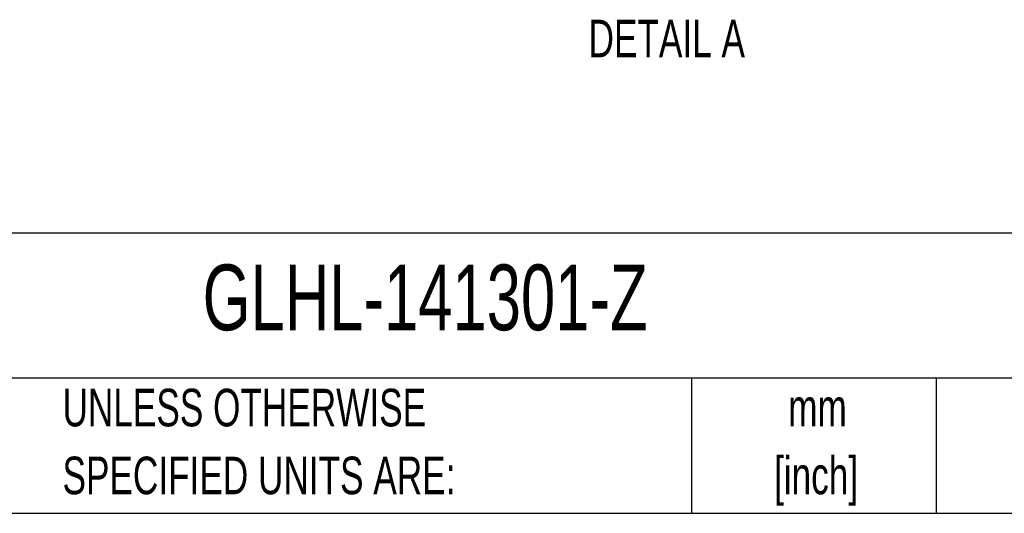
# Model space of a CAD drawing. Header units: millimetres. Extents: x 19 to 819, y 19 to 629.
# Tile 9 of 32: x 496 to 662, y 19 to 102. Entities that reach past the tile are written whole.
import ezdxf

# ---------------------------------------------------------------- set-up
doc = ezdxf.new("R2010")
doc.units = ezdxf.units.MM
doc.header["$LTSCALE"] = 3
doc.layers.add('TEXT', color=140, linetype='Continuous', lineweight=25)
doc.styles.add('SLDTEXTSTYLE0', font='TXT', dxfattribs={"width": 0.7})

msp = doc.modelspace()

# ---------------------------------------------------------------- linework, layer by layer
at = {"layer": 'TEXT'}
for p, q in [((819.15, 66.378), (19.05, 66.378)), ((819.15, 41.91), (19.05, 41.91)), ((609.073, 41.91), (609.073, 19.05)), ((650.436, 41.91), (650.436, 19.05)), ((19.05, 19.05), (819.15, 19.05))]:
    msp.add_line(p, q, dxfattribs=at)

# ---------------------------------------------------------------- texts
at = {"layer": 'TEXT', "style": 'SLDTEXTSTYLE0'}
for s, insert, char_height, attachment_point in [('DETAIL A', (604.913, 102.466), 6.35, 2), ('GLHL-141301-Z', (526.505, 61.093), 11.1125, 1), ('UNLESS OTHERWISE', (502.824, 40.092), 6.35, 1), ('mm', (630.391, 40.084), 6.35, 2), ('SPECIFIED UNITS ARE:', (502.824, 28.625), 6.35, 1), ('[inch]', (630.14, 28.617), 6.35, 2)]:
    msp.add_mtext(s, dxfattribs=dict(at, insert=insert, char_height=char_height, attachment_point=attachment_point))

doc.saveas('drawing.dxf')
